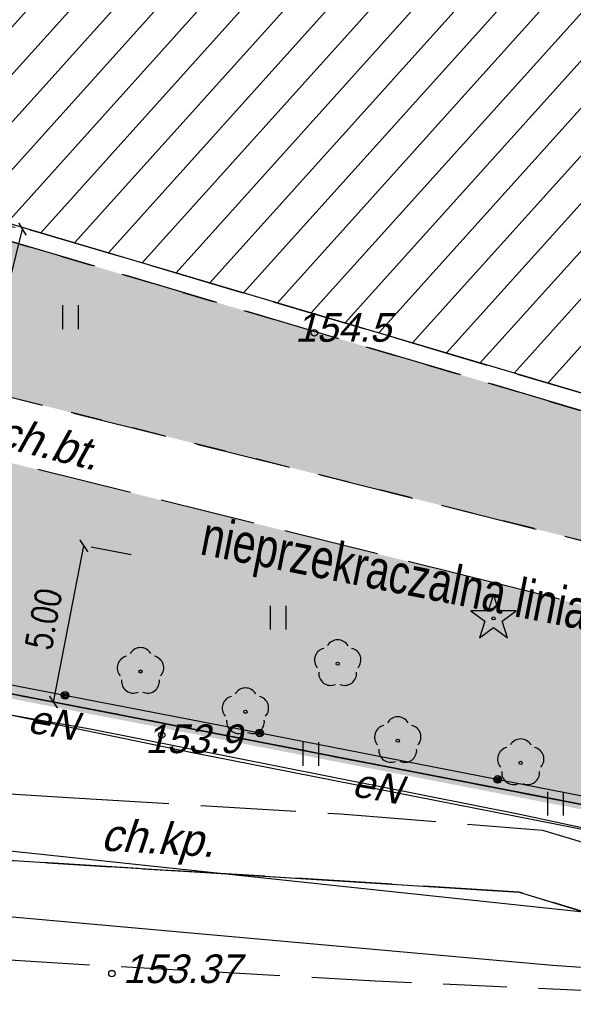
# Model space of a CAD drawing. Extents: x 88043 to 202646, y -79156 to -1177.
# Tile 35 of 54: x 157575 to 159315, y -40008 to -36916. Entities that reach past the tile are written whole.
import ezdxf

# ---------------------------------------------------------------- set-up
doc = ezdxf.new("R2010")
doc.units = ezdxf.units.DM
doc.header["$MEASUREMENT"] = 0
for name, pattern in [('4001', [0]), ('4002', [2, 1, -1]), ('4003', [3, 2, -1]), ('4004', [4, 3, -1]), ('DASHED2', [0.375, 0.25, -0.125]), ('HIDDEN2', [4.7625, 3.175, -1.5875])]:
    doc.linetypes.add(name, pattern=pattern)
doc.layers.get('0').update_dxf_attribs({"color": 11})
doc.layers.add('area', color=6, linetype='Continuous', plot=False)
for name, color, linetype in [('Budynki', 1, 'Continuous'), ('ci', 9, 'Continuous'), ('dim', 40, 'Continuous'), ('DROGI', 6, 'Continuous'), ('Dzialki', 7, 'Continuous'), ('HATCH', 8, 'Continuous'), ('Ogrodzenia', 9, 'Continuous'), ('Roslinnosc', 3, 'Continuous'), ('Rzezba', 8, 'Continuous'), ('Uz_Energia', 1, 'Continuous'), ('Uz_Telekomunikacja', 6, 'Continuous'), ('Uz_Woda', 9, 'Continuous'), ('UZYTKI', 7, 'Continuous')]:
    doc.layers.add(name, color=color, linetype=linetype)
doc.layers.add('ZIELEN', color=82, linetype='Continuous', lineweight=0)
doc.styles.add('arialce', font='arial.ttf', dxfattribs={"width": 0.8})
doc.styles.add('romans', font='romans.shx', dxfattribs={"width": 0.8})
doc.dimstyles.new('SS', dxfattribs={"dimscale": 0.8, "dimtxt": 100, "dimasz": 40, "dimexe": 30, "dimexo": 200, "dimgap": 50, "dimtad": 1, "dimlfac": 0.01, "dimrnd": 0.01, "dimzin": 4, "dimdsep": 46, "dimtxsty": 'romans', "dimblk": 'ARCHTICK', "dimcen": 50, "dimclrd": 256, "dimclre": 256, "dimclrt": 3, "dimadec": 0, "dimazin": 0, "dimtfac": 1.2, "dimtmove": 2, "dimatfit": 3, "dimldrblk": 'ARCHTICK', "dimfxl": 1, "dimtolj": 1, "dimarcsym": 0})

# ---------------------------------------------------------------- blocks, each defined once
blk = doc.blocks.new('1422')
at = {"layer": 'Roslinnosc', "color": 3, "linetype": 'Continuous'}
blk.add_circle((0, 0), 0.1, dxfattribs=at)
for centre, start, end in [((0, 0.75), 30.19, -210.23), ((-0.71, 0.23), -257.5, -138.25), ((0.71, 0.23), -41.7, 77.49), ((-0.44, -0.61), -185.67, -66.55), ((0.44, -0.61), -113.76, 5.74)]:
    blk.add_arc(centre, 0.75, start, end, dxfattribs=at)
blk = doc.blocks.new('1281')
at = {"layer": 'Ogrodzenia', "color": 174, "linetype": 'Continuous'}
for radius in [0.24, 0.16, 0.08]:
    blk.add_circle((0, 0), radius, dxfattribs=at)
blk = doc.blocks.new('1812')
at = {"layer": 'Rzezba', "color": 8, "linetype": 'Continuous'}
blk.add_circle((0, 0), 0.2, dxfattribs=at)
blk = doc.blocks.new('1811')
at = {"layer": 'Rzezba', "color": 8, "linetype": 'Continuous'}
blk.add_circle((0, 0), 0.2, dxfattribs=at)
blk = doc.blocks.new('1412')
at = {"layer": 'Roslinnosc', "color": 3, "linetype": 'Continuous'}
for p, q in [((0, 1.5), (-0.33, 0.47)), ((0.33, 0.47), (0, 1.5)), ((-0.33, 0.47), (-1.43, 0.47)), ((-1.43, 0.47), (-0.55, -0.17)), ((1.43, 0.47), (0.33, 0.47)), ((0.55, -0.17), (1.43, 0.47)), ((-0.55, -0.17), (-0.88, -1.21)), ((-0.88, -1.21), (0, -0.57)), ((0, -0.57), (0.88, -1.21)), ((0.88, -1.21), (0.55, -0.17))]:
    blk.add_line(p, q, dxfattribs=at)
blk.add_circle((0, 0), 0.1, dxfattribs=at)
blk = doc.blocks.new('1450')
at = {"layer": 'Roslinnosc', "color": 3, "linetype": 'Continuous'}
for p, q in [((-0.5, -0.75), (-0.5, 0.75)), ((0.5, -0.75), (0.5, 0.75))]:
    blk.add_line(p, q, dxfattribs=at)
blk = doc.blocks.new('mroczocza')
at = {"layer": 'Budynki', "color": 7, "linetype": '4001'}
blk.add_polyline3d([(21.99, 7.52, 0), (55.98, -2.54, 0), (66.255, -5.594, 0), (81.545, -10.132, 0), (82.255, -7.768, 0), (88.68, -9.65, 0), (89.675, -9.941, 0), (90.575, -10.205, 0), (92.64, -10.81, 0), (88.15, -26.08, 0), (17.84, -5.27, 0), (10.33, -3.07, 0), (0, 0, 0), (3.84, 12.88, 0), (14.19, 9.83, 0), (21.99, 7.52, 0)], dxfattribs=at)
at = {"layer": 'DROGI', "color": 8, "linetype": '4004'}
for p, q in [((17.84, -5.27), (73.786, -21.829)), ((73.59, -22.33, 153.591), (18.832, -6.094)), ((18.87, -12.34, 154.751), (81.85, -28.12, 153.451)), ((63.35, -25.5, 153.681), (17.89, -14.23, 154.771)), ((84.59, -30.84, 153.261), (63.35, -25.5, 153.681)), ((35.77, -31.29), (49.92, -32.2)), ((49.92, -32.2), (58.31, -32.7)), ((58.31, -32.7), (64.651, -33.21)), ((63.92, -35.16), (34.126, -33.3)), ((64.651, -33.21), (76.03, -36.67)), ((75.52, -38.68, 152.782), (63.92, -35.16))]:
    blk.add_line(p, q, dxfattribs=at)
at = {"layer": 'DROGI', "color": 8, "linetype": '4001'}
for p, q in [((34.126, -33.3), (63.92, -35.16)), ((63.92, -35.16), (75.52, -38.68, 152.782))]:
    blk.add_line(p, q, dxfattribs=at)
at = {"layer": 'DROGI', "color": 8, "linetype": '4003'}
for p, q in [((34.126, -33.3), (63.92, -35.16)), ((63.92, -35.16), (75.52, -38.68, 152.782)), ((49.74, -37.41, 153.258), (37.66, -36.64, 153.471)), ((59.4, -37.95, 153.033), (49.74, -37.41, 153.258)), ((75.52, -38.68, 152.782), (59.4, -37.95, 153.033))]:
    blk.add_line(p, q, dxfattribs=at)
at = {"layer": 'Dzialki', "color": 7, "linetype": '4001'}
for p, q in [((82.74, -35.68), (7.04, -20.99)), ((7.04, -20.99), (82.74, -35.68))]:
    blk.add_line(p, q, dxfattribs=at)
at = {"layer": 'Ogrodzenia', "color": 184, "linetype": '4001'}
for p, q in [((43.53, -27.8), (55.77, -30.16)), ((55.77, -30.16), (70.73, -33.08))]:
    blk.add_line(p, q, dxfattribs=at)
at = {"layer": 'Roslinnosc', "color": 104, "linetype": '4002'}
blk.add_polyline3d([(17.42, -10.72, 154.871), (18.832, -6.094, 0), (73.59, -22.33, 153.591), (73.06, -24.04, 153.541), (82.23, -26.8, 153.351), (81.85, -28.12, 153.451), (18.87, -12.34, 154.751), (18.27, -12.18, 154.791), (17.88, -11.92, 154.771), (17.6, -11.43, 154.721), (17.42, -10.72, 154.871)], dxfattribs=at)
at = {"layer": 'Uz_Energia', "color": 1, "linetype": '4001'}
for p, q in [((35.81, -27.48), (50.44, -30.03)), ((35.81, -27.48), (50.44, -30.03)), ((41.747, -28.31), (53.658, -30.778)), ((50.44, -30.03), (63.94, -32.71)), ((50.44, -30.03), (63.94, -32.71)), ((53.658, -30.778), (67.658, -33.521)), ((63.94, -32.71), (81.04, -36.37)), ((63.94, -32.71), (81.04, -36.37))]:
    blk.add_line(p, q, dxfattribs=at)
at = {"layer": 'Uz_Telekomunikacja', "color": 30, "linetype": '4001'}
for p, q in [((36.422, -34.908), (56.761, -36.717)), ((36.422, -34.908), (56.761, -36.717)), ((56.761, -36.717), (64.966, -37.45)), ((56.761, -36.717), (64.966, -37.45)), ((64.966, -37.45), (70.698, -37.841)), ((64.966, -37.45), (70.698, -37.841))]:
    blk.add_line(p, q, dxfattribs=at)
at = {"layer": 'Uz_Woda', "color": 5, "linetype": '4001'}
blk.add_line((84.47, -37.75), (39.65, -33), dxfattribs=at)
at = {"layer": 'UZYTKI', "color": 184, "linetype": '4002'}
for points in [[(114.23, 77.83, 0), (103.51, 16.11, 0), (107.9, 15, 0), (96, -33.96, 0), (82.74, -35.68, 0), (7.04, -20.99, 0), (-2.8, -23.22, 0), (-5.03, -23.58, 0), (-12.61, -21.82, 0), (-17.72, -24.17, 0), (-8.66, 6.39, 0), (-35.88, 13.37, 0)], [(-44.22, -20.78, 0), (-18.27, -26.61, 0), (-17.72, -24.17, 0), (-12.61, -21.82, 0), (-5.03, -23.58, 0), (-2.8, -23.22, 0), (7.04, -20.99, 0), (82.74, -35.68, 0), (96, -33.96, 0), (151.99, -26.69, 0)]]:
    blk.add_polyline3d(points, dxfattribs=at)
at = {"layer": 'Ogrodzenia', "color": 184, "xscale": 0.5, "yscale": 0.5, "zscale": 0.5}
for p in [(49.65, -28.98), (55.77, -30.16), (55.77, -30.16), (63.25, -31.62)]:
    blk.add_blockref('1281', p, dxfattribs=at)
at = {"layer": 'Roslinnosc', "color": 104, "xscale": 0.5, "yscale": 0.5, "zscale": 0.5}
for name, p in [('1450', (49.825, -17.107)), ('1450', (49.825, -17.107)), ('1412', (63.114, -26.564)), ('1450', (56.352, -26.54)), ('1422', (52.02, -28.23)), ('1422', (58.218, -27.986)), ('1422', (55.319, -29.496)), ('1422', (60.106, -30.403)), ('1450', (57.379, -30.822)), ('1422', (63.97, -31.1)), ('1450', (65.07, -32.379))]:
    blk.add_blockref(name, p, dxfattribs=at)
at = {"layer": 'Rzezba', "color": 8, "xscale": 0.5, "yscale": 0.5, "zscale": 0.5}
for name, p in [('1812', (57.486, -17.6, 154.471)), ('1812', (52.688, -30.224, 153.871)), ('1811', (51.121, -37.715, 153.371))]:
    blk.add_blockref(name, p, dxfattribs=at)
at = {"layer": 'DROGI', "color": 8, "oblique": 15}
for s, rotation, p in [('ch.bt.', 346.0765, (47.416, -21.141)), ('ch.kp.', 356.5895, (50.755, -33.846))]:
    blk.add_text(s, height=1, rotation=rotation, dxfattribs=at).set_placement(p)
at = {"layer": 'Rzezba', "color": 8, "oblique": 15}
for s, p in [('154.5', (56.876, -17.88)), ('153.9', (52.168, -30.794)), ('153.37', (51.471, -38.015))]:
    blk.add_text(s, height=0.9, dxfattribs=at).set_placement(p)
at = {"layer": 'Uz_Energia', "color": 1, "oblique": 15}
for p in [(48.428, -30.136), (58.624, -32.137)]:
    blk.add_text('eN', height=0.9, rotation=350.1127, dxfattribs=at).set_placement(p)
blk = doc.blocks.new('_ArchTick')
at = {"color": 0, "linetype": 'ByBlock', "const_width": 0.15}
blk.add_lwpolyline([(-0.5, -0.5), (0.5, 0.5)], dxfattribs=at)
blk = doc.blocks.new('*D38')
at = {"layer": 'Defpoints', "color": 0, "transparency": 16777216}
for p in [(157584, -37573.9), (157696.4, -37601.8), (157265.7, -38033.7, 15438)]:
    blk.add_point(p, dxfattribs=at)
at = {"layer": 'dim', "lineweight": -2, "transparency": 16777216}
for p, q in [((157458.2, -38081.4), (157584, -37573.9)), ((157541.1, -37563.3), (157560.7, -37568.1)), ((157421, -38072.2), (157481.4, -38087.2))]:
    blk.add_line(p, q, dxfattribs=at)
at = {"layer": 'dim', "lineweight": -2, "transparency": 16777216, "xscale": 32, "yscale": 32, "zscale": 32}
for p, rotation in [((157584, -37573.9), 76.07674337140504), ((157458.2, -38081.4), 256.076743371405)]:
    blk.add_blockref('_ArchTick', p, dxfattribs=dict(at, rotation=rotation))
at = {"layer": 'dim', "color": 3, "transparency": 16777216, "insert": (157443.4, -37808.4), "char_height": 80, "attachment_point": 5, "rotation": 76.0767, "style": 'romans'}
blk.add_mtext('\\A1;5.23', dxfattribs=at)
blk = doc.blocks.new('*D39')
at = {"layer": 'Defpoints', "color": 0, "transparency": 16777216}
for p in [(157768.1, -38566.4), (157776.9, -38568.1), (157672.8, -39057.2)]:
    blk.add_point(p, dxfattribs=at)
at = {"layer": 'dim', "lineweight": -2, "transparency": 16777216}
for p, q in [((157681.6, -39058.9), (157776.9, -38568.1)), ((157925.2, -38596.8), (157800.4, -38572.6)), ((157829.9, -39087.7), (157705.2, -39063.5))]:
    blk.add_line(p, q, dxfattribs=at)
at = {"layer": 'dim', "lineweight": -2, "transparency": 16777216, "xscale": 32, "yscale": 32, "zscale": 32}
for p, rotation in [((157776.9, -38568.1), 79.0179641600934), ((157681.6, -39058.9), 259.0179641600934)]:
    blk.add_blockref('_ArchTick', p, dxfattribs=dict(at, rotation=rotation))
at = {"layer": 'dim', "color": 3, "transparency": 16777216, "insert": (157650.7, -38798.2), "char_height": 80, "attachment_point": 5, "rotation": 79.018, "style": 'romans'}
blk.add_mtext('\\A1;5.00', dxfattribs=at)

msp = doc.modelspace()

# ---------------------------------------------------------------- hatches: boundary and pattern name
at = {"layer": 'HATCH', "linetype": 'Continuous', "lineweight": 0}
h = msp.add_hatch(dxfattribs=at)
h.set_pattern_fill('ANSI31', color=256, scale=800, angle=3, style=0)
h.paths.add_polyline_path([(159378.42, -36699.039), (159534.82, -36178.739), (159678.12, -36221.639), (159808.42, -35787.039), (159514.22, -35698.739), (159894.92, -34456.639), (160696.72, -34521.439), (160907.02, -34566.039), (160362.82, -36413.139), (161066.52, -36623.339), (160978.42, -36916.439), (160907.751, -37151.736)], flags=16)
h.paths.add_polyline_path([(153138.311, -34846.971), (152751.877, -36138.604), (154629.328, -36693.128), (160131.52, -38322.539), (161567.92, -38747.639), (162016.92, -37220.639), (161620.938, -37104.576), (161705.92, -36814.639), (161945.912, -36886.637), (162489.92, -35035.639), (162475.723, -35031.427), (162537.92, -34814.639), (162682.107, -34856.006), (162909.919, -34087.642), (161039.72, -33528.939), (161077.92, -33412.639), (160873.32, -33353.439), (161150.92, -32435.639), (160578.92, -32258.639), (160586.92, -32231.639), (158413.52, -31581.039), (158241.151, -32155.868), (157809.52, -32026.439), (157098.227, -34402.928), (157524.591, -34531.726), (157350.92, -35106.639), (158219.886, -35366.629), (158108.42, -35747.939), (158509.82, -35869.239), (158350.926, -36393.617)])
h.paths.add_polyline_path([(154072.034, -33954.033), (154075.134, -33943.885), (155806.119, -34459.641), (156184.92, -33171.639), (156015.82, -33121.139), (155749.92, -33038.639), (155783.92, -32925.639), (155519.92, -32839.639), (155484.66, -32958.799), (153692.92, -32427.639), (153302.92, -33726.639)], flags=17)
at = {"layer": 'ZIELEN', "linetype": 'Continuous', "transparency": 33554483}
h = msp.add_hatch(color=256, dxfattribs=at)
h.paths.add_polyline_path([(161756.539, -31778.097), (162254.92, -31341.639), (162301.92, -31197.639), (162070.92, -30648.639), (161584.92, -30508.639), (161551.686, -30629.487), (161398.436, -30584.279), (161460.446, -30383.419), (161311.789, -30341.001), (161030.92, -31300.639), (160844.587, -31245.714), (160594.92, -32076.639), (161576.42, -32373.539)], flags=17)
h.paths.add_polyline_path([(161477.92, -32540.639), (161202.318, -32456.244), (161019.92, -33044.639), (161290.92, -33131.639)], flags=17)
h.paths.add_polyline_path([(155266.92, -32682.639), (155390.92, -32616.639), (156741.967, -33018.653), (156781.92, -32888.639), (156000.939, -32649.433), (155114.92, -32382.639), (155305.92, -31751.639), (154204.92, -31418.639), (154351.92, -30944.639), (154334.92, -30934.639), (154074.92, -31302.639), (154037.92, -31392.639), (153761.92, -32234.639)], flags=17)
h.paths.add_polyline_path([(160488.92, -35827.639), (160856.92, -34580.639), (159925.92, -34504.639), (159607.114, -35561.686)], flags=17)
h.paths.add_polyline_path([(158098.898, -36275.929), (158127.92, -36179.639), (155037.92, -35234.639), (155003.92, -35358.639)], flags=17)
h.paths.add_polyline_path([(160937.92, -38951.639), (160975.92, -38819.639), (160058.92, -38543.639), (160111.92, -38372.639), (154636.12, -36749.039), (154494.92, -37211.639), (154512.92, -37282.639), (154540.92, -37331.639), (154579.92, -37357.639), (154639.056, -37373.409)])
h.paths.add_polyline_path([(159654.92, -36266.639), (159571.92, -36240.639), (159446.534, -36663.939), (159529.92, -36688.639)], flags=17)
h.paths.add_polyline_path([(162015.92, -36853.639), (162213.897, -36911.716), (161669.02, -38767.939), (162023.42, -38870.089), (161839.92, -38557.639), (162854.92, -35099.639), (162842.92, -35088.639), (162654.734, -35033.709), (162638.92, -35106.639), (162534.92, -35080.639)])
h.paths.add_polyline_path([(162953.92, -34122.439), (162733.92, -34858.639), (163067.92, -34950.639), (163151.92, -34897.639)], flags=17)
h.paths.add_polyline_path([(161630.92, -33584.639), (161614.92, -33643.639), (162933.52, -34042.439), (162915.92, -33973.639)], flags=17)
h.paths.add_polyline_path([(161412.612, -33581.549), (161428.852, -33525.619), (161122.92, -33433.639), (161103.92, -33491.639)], flags=17)
h.paths.add_polyline_path([(155823.568, -34566.964), (155616.508, -35243.197), (156587.92, -35540.639), (157243.212, -33381.537), (156266.92, -33092.639), (155835.92, -34526.639), (155791.722, -34513.717), (155787.641, -34527.482), (155823.572, -34527.482), (155823.572, -34566.964)], flags=17)
h.paths.add_polyline_path([(155219.883, -35054.852), (155598.027, -35162.921), (155219.663, -35050.767), (155199.92, -35115.639)], flags=17)
h.paths.add_polyline_path([(157204.92, -33012.639), (156933.206, -32936.719), (156895.649, -33065.574), (157300.92, -33184.639), (157710.92, -31818.639), (157582.92, -31773.639)], flags=17)
h.paths.add_polyline_path([(153954.79, -34337.902), (154075.134, -33943.885), (155807.618, -34460.088), (155807.784, -34459.53), (154071.879, -33942.89)], flags=17)
h.paths.add_polyline_path([(153135.292, -34863.683), (153344.056, -34156.87), (153134.604, -34863.48)], flags=17)
h.paths.add_polyline_path([(156382.979, -29553.606), (156075.952, -29464.698), (156172.911, -29130.847), (156483.076, -29220.927)], flags=16)
h.paths.add_polyline_path([(155764.92, -30222.639), (155797.225, -30117.733), (156909.261, -30457.521), (157012.072, -30121.863), (156744.012, -30041.526), (157554.366, -27300.904), (161830.863, -28555.874), (161990.92, -28571.639), (162716.92, -28785.639), (163418.901, -28991.057), (163584.92, -29039.639), (163354.92, -29820.639), (163100.516, -30684.506), (163307.92, -30723.639), (163166.92, -31461.639), (163212.92, -31497.639), (163053.92, -32000.639), (162932.92, -32385.639), (162593.92, -32597.639), (162152.92, -32453.639), (161970.575, -32106.983), (161861.92, -32464.639), (161689.284, -32409.633), (161443.92, -33180.639), (161516.92, -33384.639), (163050.833, -33849.232), (163152.496, -34248.96), (164175.92, -28356.639), (156696.92, -26154.639), (155954.92, -28819.639), (154662.117, -28456.694), (154520.92, -28959.639), (153878.92, -28779.639), (150980.92, -38556.639), (150977.55, -38571.589), (151508.92, -38315.639), (151508.92, -38172.639), (152639.92, -34421.639), (152599.92, -34032.639), (152555.92, -34017.639), (153540.92, -30748.639), (153757.92, -30809.639), (153832.22, -30555.839), (153403.756, -30427.695), (153447.754, -30277.427), (153886.32, -30405.839), (154569.92, -29854.639), (154587.12, -29859.936), (154736.72, -29322.139), (154752.92, -29326.639), (154888.298, -28841.133), (155471.52, -29003.739), (155307.92, -29584.639), (154935.92, -29476.639), (154813.02, -29929.539)])
h.paths.add_polyline_path([(154690.221, -37660.788), (154704.323, -37603.729), (154866.338, -37643.815), (154852.086, -37701.333)])
h.paths.add_polyline_path([(158056.927, -35728.641), (158155.92, -35403.639), (157286.92, -35142.639), (157458.92, -34563.639), (157085.92, -34453.639), (156816.92, -35351.639)])
h.paths.add_polyline_path([(154281.577, -37554.268), (154296.868, -37497.516), (154458.01, -37540.977), (154442.56, -37598.185)])
h.paths.add_polyline_path([(157307.981, -30209.026), (157206.92, -30549.639), (157880.92, -30759.639), (157632.92, -31606.639), (157906.92, -31685.639), (158313.92, -31391.639), (159890.92, -31864.639), (160060.92, -31772.639), (160256.92, -31829.639), (160345.92, -32003.639), (160443.92, -32032.639), (160688.043, -31199.831)])
h.paths.add_polyline_path([(155424.979, -38006.063), (155477.322, -37794.535), (154541.92, -37562.639), (154196.92, -37469.639), (154038.92, -37425.639), (153973.92, -37427.639), (153902.92, -37447.639), (153825.92, -37501.639), (153787.92, -37559.639), (153583.92, -38244.639), (153688.273, -38283.534), (161026.92, -39707.639), (162001.919, -39578.952), (162014.92, -39540.639), (162028.92, -39441.639), (162014.42, -39096.139), (161445.42, -38929.639), (161387.62, -39110.839), (161211.92, -39223.639), (159087.559, -38689.558), (157532.12, -38303.94), (157479.997, -38514.582)])

# ---------------------------------------------------------------- linework, layer by layer
at = {"color": 10, "linetype": 'HIDDEN2', "ltscale": 200, "const_width": 30}
msp.add_lwpolyline([(150980.92, -38556.639), (154026.92, -28279.639), (155954.92, -28819.639), (156696.92, -26154.639), (164175.92, -28356.639), (163103.92, -34528.639), (163542.92, -34639.639), (162352.92, -39535.639), (161026.92, -39707.639), (153456.92, -38238.639), (152249.92, -38497.639), (151491.92, -38321.639)], close=True, dxfattribs=at)
at = {"layer": 'ci', "color": 222, "linetype": 'DASHED2', "ltscale": 600, "const_width": 30}
msp.add_lwpolyline([(151047.973, -37975.463), (151438.402, -37795.912), (152254.216, -37985.335), (153451.892, -37728.336), (161042.791, -39201.391), (162479.455, -39015.037)], dxfattribs=at)

# ---------------------------------------------------------------- block references
at = {"layer": 'area', "xscale": 100, "yscale": 100, "zscale": 100}
msp.add_blockref('mroczocza', (152752.92, -36139.639), dxfattribs=at)

# ---------------------------------------------------------------- texts
at = {"layer": 'ci', "color": 222, "linetype": 'DASHED2', "ltscale": 600, "style": 'arialce', "width": 0.75}
msp.add_text('nieprzekraczalna linia zabudowy', height=122.59447, rotation=348.845098, dxfattribs=at).set_placement((158138.416, -38594.103, -13967.903))

# ---------------------------------------------------------------- dimensions: what is measured, and where the dimension line sits
at = {"layer": 'dim'}
dim = msp.add_linear_dim(base=(157583.959, -37573.914), p1=(157265.68, -38033.666, 15438.016), p2=(157696.419, -37601.793), angle=256.076743, dimstyle='SS', dxfattribs=at)
dim.commit()
dim.dimension.update_dxf_attribs({"geometry": '*D38', "text_midpoint": (157443.407, -37808.398)})
dim = msp.add_aligned_dim(p1=(157672.845, -39057.202), p2=(157768.096, -38566.359), distance=-8.923, dimstyle='SS', dxfattribs=at)
dim.commit()
dim.dimension.update_dxf_attribs({"geometry": '*D39', "text_midpoint": (157650.695, -38798.24)})

doc.saveas('drawing.dxf')
